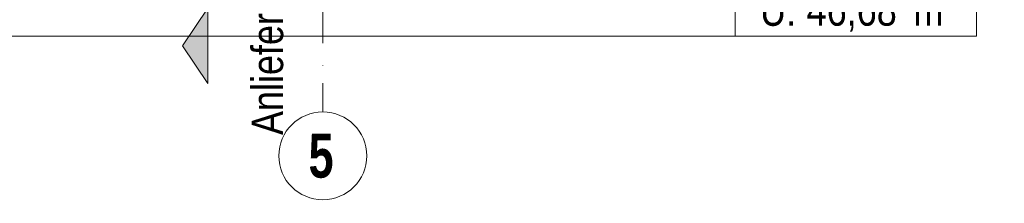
# Model space of a CAD drawing. Header units: metres. Extents: x -177922 to 5550634, y -507967 to 368279.
# Tile 107 of 125: x 3713783 to 3721612, y -49650 to -48187. Entities that reach past the tile are written whole.
import ezdxf

# ---------------------------------------------------------------- set-up
doc = ezdxf.new("R2010")
doc.units = ezdxf.units.M
doc.header["$LTSCALE"] = 0.05
doc.linetypes.add('Strichpunktlinie', pattern=[13405.555248, 7055.555344, -3527.777672, 0, -2822.222233])
for name, color, linetype in [('A_1_Raumstempel_Linien_Text.1_100', 7, 'Continuous'), ('A_1_Schraffuren', 7, 'Continuous'), ('A_3_Achsen_Raster', 7, 'Continuous'), ('A_4_Etiketten_allgemein_100_50', 7, 'Continuous'), ('A_4_Stempel_Raumlegende', 7, 'Continuous'), ('A_4_Text_Raumlegende', 7, 'Continuous')]:
    doc.layers.add(name, color=color, linetype=linetype)
doc.styles.add('ERSTELLTER_STIL_1', font='txt')
doc.styles.add('ERSTELLTER_STIL_2', font='ARIALN.TTF')
doc.styles.add('ERSTELLTER_STIL_5', font='txt')

msp = doc.modelspace()

# ---------------------------------------------------------------- hatches: boundary and pattern name
at = {"layer": 'A_1_Schraffuren', "linetype": 'Continuous', "lineweight": 13}
msp.add_hatch(color=7, dxfattribs=at).paths.add_polyline_path([(3715278.985, -48695.437), (3715278.985, -48095.437), (3715078.985, -48395.437)])

# ---------------------------------------------------------------- linework, layer by layer
at = {"layer": 'A_1_Raumstempel_Linien_Text.1_100', "color": 251, "linetype": 'Continuous', "lineweight": 18}
msp.add_line((3709304.86, -48319.624), (3719476.535, -48319.624), dxfattribs=at)
at = {"layer": 'A_3_Achsen_Raster', "color": 7, "linetype": 'Strichpunktlinie', "lineweight": 13}
msp.add_line((3716193.496, -48021.671), (3716193.496, -48921.671), dxfattribs=at)
at = {"layer": 'A_3_Achsen_Raster', "color": 7, "linetype": 'Continuous', "lineweight": 13}
msp.add_circle((3716193.496, -49271.671), 350, dxfattribs=at)
at = {"layer": 'A_4_Etiketten_allgemein_100_50', "color": 7, "linetype": 'Continuous', "lineweight": 13}
for p, q in [((3715278.985, -48095.437), (3715078.985, -48395.437)), ((3715278.985, -48695.437), (3715278.985, -48095.437)), ((3715278.985, -48695.437), (3715078.985, -48395.437))]:
    msp.add_line(p, q, dxfattribs=at)
at = {"layer": 'A_4_Stempel_Raumlegende', "color": 7, "linetype": 'Continuous', "lineweight": 13}
for p, q in [((3719473.06, -47096.094), (3719473.06, -48319.624)), ((3721391.93, -48319.624), (3721391.93, -47096.094)), ((3719473.06, -48319.624), (3719473.06, -47907.859)), ((3721391.93, -47907.859), (3721391.93, -48319.624)), ((3719473.06, -48319.624), (3721391.93, -48319.624)), ((3721391.93, -48319.624), (3719473.06, -48319.624))]:
    msp.add_line(p, q, dxfattribs=at)

# ---------------------------------------------------------------- texts
at = {"layer": 'A_3_Achsen_Raster', "color": 7, "lineweight": 15, "insert": (3716079.906, -49095.076), "char_height": 350, "attachment_point": 1, "style": 'ERSTELLTER_STIL_5'}
msp.add_mtext('\\A1;{\\pql;\\pt0;\\fSwis721 LtCn BT|b1|i0|c0|p0;\\W1.000000;5}', dxfattribs=at)
at = {"layer": 'A_4_Etiketten_allgemein_100_50', "color": 7, "lineweight": 13, "insert": (3715790.758, -49105.647), "char_height": 250, "attachment_point": 4, "rotation": 90, "style": 'ERSTELLTER_STIL_1'}
msp.add_mtext('\\A1;{\\pql;\\fSwis721 Cn BT|b0|i0|c0|p0;\\W1.000000;Anlieferung}', dxfattribs=at)
at = {"layer": 'A_4_Text_Raumlegende', "color": 7, "lineweight": 13, "char_height": 250, "attachment_point": 1, "style": 'ERSTELLTER_STIL_2'}
for s, insert in [('\\A1;{\\pqj;\\pt0;\\fArial Narrow|b0|i0|c0|p0;\\W1.000000;U: }', (3719670.976, -47986.099)), ('\\A1;{\\pql;\\pt0,100;\\fArial Narrow|b0|i0|c0|p0;\\W1.000000;57,18\\fArial Narrow|b0|i0|c0|p0;\\W1.000000;\\A1{\\H.66x;\\S^  ;}\\fArial Narrow|b0|i0|c0|p0;\\W1.000000; m\\fArial Narrow|b0|i0|c0|p0;\\W1.000000;\\A1{\\H.66x;\\S2^  ;}}', (3720041.88, -47573.3)), ('\\A1;{\\pql;\\pt0,100;\\fArial Narrow|b0|i0|c0|p0;\\W1.000000;46,68\\fArial Narrow|b0|i0|c0|p0;\\W1.000000;\\A1{\\H.66x;\\S^  ;}\\fArial Narrow|b0|i0|c0|p0;\\W1.000000; m\\fArial Narrow|b0|i0|c0|p0;\\W1.000000;\\A1{\\H.66x;\\S^  ;}}', (3720040.806, -47985.065))]:
    msp.add_mtext(s, dxfattribs=dict(at, insert=insert))

doc.saveas('drawing.dxf')
